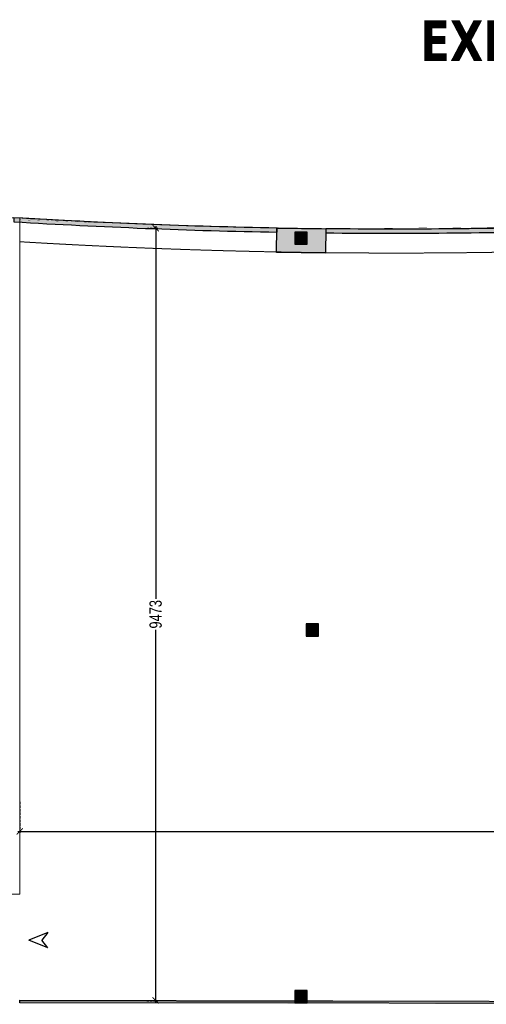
# Model space of a CAD drawing. Header units: millimetres. Extents: x 1277566 to 1493426, y 1039116 to 1145896.
# Tile 46 of 151: x 1344309 to 1350029, y 1110108 to 1122189. Entities that reach past the tile are written whole.
import ezdxf

# ---------------------------------------------------------------- set-up
doc = ezdxf.new("R2010")
doc.units = ezdxf.units.MM
doc.header["$PDMODE"] = 67
doc.linetypes.add('DASHED', pattern=[0.75, 0.5, -0.25])
doc.linetypes.add('DASHED2', pattern=[0.375, 0.25, -0.125])
for name, color, linetype, lineweight in [('AIRPORT EXTIING WALL', 1, 'Continuous', 20), ('IHP New Layer', 7, 'Continuous', 20), ('KIT TEXT.', 30, 'Continuous', 9), ('tile finish', 32, 'Continuous', 9)]:
    doc.layers.add(name, color=color, linetype=linetype, lineweight=lineweight)
for name, color, linetype in [('CIVIL DIM', 7, 'Continuous'), ('CT PARTITION WALL HATCH', 210, 'Continuous'), ('Dimension a', 7, 'Continuous')]:
    doc.layers.add(name, color=color, linetype=linetype)
doc.layers.add('CT_GLAZING', color=7, linetype='Continuous', true_color=0x0000f5)
doc.styles.add('ROMANS', font='arial.ttf', dxfattribs={"width": 0.75})
doc.styles.add('STYLE1', font='GOTHIC.TTF', dxfattribs={"width": 0.9})
doc.dimstyles.new('1.300', dxfattribs={"dimtxt": 150, "dimasz": 75, "dimexe": 25, "dimexo": 25, "dimgap": 15, "dimtad": 0, "dimdec": 0, "dimdsep": 46, "dimtxsty": 'ROMANS', "dimblk": 'ARCHTICK', "dimcen": 0.09, "dimdle": 25, "dimclrd": 256, "dimclre": 256, "dimclrt": 256, "dimadec": 1, "dimazin": 2, "dimtfac": 1, "dimtdec": 0, "dimtmove": 2, "dimatfit": 3, "dimldrblk": 'OPEN90', "dimfxl": 100, "dimtolj": 1, "dimtzin": 0, "dimlwe": -1, "dimarcsym": 0})

# ---------------------------------------------------------------- blocks, each defined once
blk = doc.blocks.new('ar')
at = {"layer": 'CT PARTITION WALL HATCH'}
for p, q in [((-231, 93), (0, 0)), ((-231, 93), (-159, 0)), ((-231, -93), (0, 0)), ((-231, -93), (-159, 0))]:
    blk.add_line(p, q, dxfattribs=at)
blk = doc.blocks.new('_ARCHTICK')
at = {"color": 0, "linetype": 'ByBlock', "const_width": 0.15}
blk.add_lwpolyline([(-0.5, -0.5), (0.5, 0.5)], dxfattribs=at)
blk = doc.blocks.new('*D254')
at = {"layer": 'CIVIL DIM', "linetype": 'DASHED2'}
for p, q in [((1344309, 1112603), (1344309, 1112205)), ((1362426, 1112463), (1362426, 1112205))]:
    blk.add_line(p, q, dxfattribs=at)
at = {"layer": 'CIVIL DIM', "lineweight": -2}
for p, q in [((1344284, 1112230), (1353146, 1112230)), ((1362451, 1112230), (1353589, 1112230))]:
    blk.add_line(p, q, dxfattribs=at)
at = {"layer": 'Defpoints', "color": 0}
for p in [(1344309, 1112628), (1362426, 1112488), (1362426, 1112230)]:
    blk.add_point(p, dxfattribs=at)
at = {"layer": 'CIVIL DIM', "linetype": 'ByBlock', "lineweight": -2, "xscale": 75, "yscale": 75, "zscale": 75, "rotation": 180}
blk.add_blockref('_ARCHTICK', (1344309, 1112230), dxfattribs=at)
at = {"layer": 'CIVIL DIM', "linetype": 'ByBlock', "lineweight": -2, "xscale": 75, "yscale": 75, "zscale": 75}
blk.add_blockref('_ARCHTICK', (1362426, 1112230), dxfattribs=at)
at = {"layer": 'CIVIL DIM', "insert": (1353368, 1112230), "char_height": 150, "attachment_point": 5, "style": 'ROMANS', "bg_fill": 3, "box_fill_scale": 1.1, "bg_fill_color": 256, "bg_fill_true_color": 13158600, "bg_fill_transparency": 0}
blk.add_mtext('\\A1;18117', dxfattribs=at)
blk = doc.blocks.new('_Open90')
at = {"color": 0, "linetype": 'ByBlock', "lineweight": -2}
for p, q in [((0, 0), (-1, 0)), ((-0.5, 0.5), (0, 0)), ((0, 0), (-0.5, -0.5))]:
    blk.add_line(p, q, dxfattribs=at)
blk = doc.blocks.new('*D249')
at = {"layer": 'CIVIL DIM', "linetype": 'DASHED2'}
for p, q in [((1345875, 1119629), (1346001, 1119629)), ((1345854, 1110156), (1346001, 1110156))]:
    blk.add_line(p, q, dxfattribs=at)
at = {"layer": 'CIVIL DIM', "lineweight": -2}
for p, q in [((1345976, 1119654), (1345976, 1115076)), ((1345976, 1110131), (1345976, 1114710))]:
    blk.add_line(p, q, dxfattribs=at)
at = {"layer": 'Defpoints', "color": 0}
for p in [(1345850, 1119629), (1345829, 1110156), (1345976, 1110156)]:
    blk.add_point(p, dxfattribs=at)
at = {"layer": 'CIVIL DIM', "linetype": 'ByBlock', "lineweight": -2, "xscale": 75, "yscale": 75, "zscale": 75}
for p, rotation in [((1345976, 1119629), 90), ((1345976, 1110156), 270)]:
    blk.add_blockref('_ARCHTICK', p, dxfattribs=dict(at, rotation=rotation))
at = {"layer": 'CIVIL DIM', "insert": (1345976, 1114893), "char_height": 150, "attachment_point": 5, "rotation": 90, "style": 'ROMANS', "bg_fill": 3, "box_fill_scale": 1.1, "bg_fill_color": 256, "bg_fill_true_color": 13158600, "bg_fill_transparency": 0}
blk.add_mtext('\\A1;9473', dxfattribs=at)

msp = doc.modelspace()

# ---------------------------------------------------------------- hatches: boundary and pattern name
h = msp.add_hatch(color=256)
h.dxf.hatch_style = 1
edge = h.paths.add_edge_path()
edge.add_line((1344238.6185, 1119759.1149), (1344238.6185, 1119709.2056))
edge.add_arc((1348891.0506, 1196827.3036), 77258.308, 266.547606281, 268.941280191)
edge.add_line((1347463.5415, 1119582.1848), (1347464.3321, 1119632.1787))
edge.add_arc((1348901.4325, 1197201.4484), 77582.5809, 266.55437271, 268.938621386, ccw=False)
edge = h.paths.add_edge_path()
edge.add_line((1348064.0137, 1119623.4252), (1348063.4781, 1119573.4281))
edge.add_arc((1348891.0506, 1196827.3036), 77258.308, 269.386249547, 271.731452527)
edge.add_line((1351225.4064, 1119604.2698), (1351225.4064, 1119654.2927))
edge.add_arc((1348891.0506, 1196827.3036), 77208.308, 269.386249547, 271.732574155, ccw=False)
h = msp.add_hatch(color=7)
h.dxf.hatch_style = 2
h.paths.add_polyline_path([(1347462.3253, 1119632.9312), (1348062.2502, 1119623.4441), (1348057.5067, 1119323.4816), (1347457.5817, 1119332.9687)])
h = msp.add_hatch(color=7)
h.dxf.hatch_style = 2
h.paths.add_polyline_path([(1347827.2546, 1119577.0054), (1347689.2546, 1119577.0054), (1347689.2546, 1119439.0054), (1347827.2546, 1119439.0054)], flags=16)
h.paths.add_polyline_path([(1347833.2546, 1119583.0054), (1347683.2546, 1119583.0054), (1347683.2546, 1119433.0054), (1347833.2546, 1119433.0054)])
h = msp.add_hatch(color=7)
h.dxf.hatch_style = 2
h.paths.add_polyline_path([(1347820.3369, 1114625.3111), (1347970.3369, 1114625.3111), (1347970.3369, 1114775.3111), (1347820.3369, 1114775.3111)])
h = msp.add_hatch(color=7)
h.dxf.hatch_style = 2
h.paths.add_polyline_path([(1347833.2546, 1110125.3111), (1347683.2546, 1110125.3111), (1347683.2546, 1110275.3111), (1347833.2546, 1110275.3111)])
at = {"layer": 'CT_GLAZING'}
h = msp.add_hatch(color=256, dxfattribs=at)
h.dxf.hatch_style = 1
h.paths.add_polyline_path([(1362574.9499, 1110142.3756), (1362574.9499, 1110107.7072), (1362579.1026, 1110107.7072), (1362579.1026, 1110142.3756)])
h.paths.add_polyline_path([(1351983.5748, 1110107.7072), (1351983.5748, 1110142.3756), (1344309.0014, 1110159.7098), (1344309.0014, 1110125.0414)])
h.paths.add_polyline_path([(1352283.5748, 1110142.3756), (1352283.5748, 1110107.7072), (1362576.2172, 1110107.7072), (1362576.2172, 1110142.3756)])

# ---------------------------------------------------------------- linework, layer by layer
for points in [[(1344238.6185, 1119759.1149), (1344238.6185, 1119709.2056, 0.0104447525), (1347463.5415, 1119582.1848), (1347464.3321, 1119632.1787, -0.0104036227)], [(1348064.0137, 1119623.4252), (1348063.4781, 1119573.4281, 0.0102332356), (1351225.4064, 1119604.2698), (1351225.4064, 1119654.2927, -0.0102381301)]]:
    msp.add_lwpolyline(points, format="xyb", close=True)
at = {"color": 7}
for points in [[(1347462.3253, 1119632.9312), (1348062.2502, 1119623.4441), (1348057.5067, 1119323.4816), (1347457.5817, 1119332.9687)], [(1347683.2546, 1119433.0054), (1347833.2546, 1119433.0054), (1347833.2546, 1119583.0054), (1347683.2546, 1119583.0054)], [(1347689.2546, 1119439.0054), (1347827.2546, 1119439.0054), (1347827.2546, 1119577.0054), (1347689.2546, 1119577.0054)], [(1347820.3369, 1114625.3111), (1347970.3369, 1114625.3111), (1347970.3369, 1114775.3111), (1347820.3369, 1114775.3111)], [(1347683.2546, 1110125.3111), (1347833.2546, 1110125.3111), (1347833.2546, 1110275.3111), (1347683.2546, 1110275.3111)]]:
    msp.add_lwpolyline(points, close=True, dxfattribs=at)
at = {"layer": 'AIRPORT EXTIING WALL', "linetype": 'DASHED', "ltscale": 10}
for centre, radius in [((1348917.4552, 1196159.0605), 76539.6635), ((1348927.7531, 1196111.3526), 76785.8959)]:
    msp.add_arc(centre, radius, 266.549748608, 280.123163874, dxfattribs=at)
at = {"layer": 'CT_GLAZING'}
msp.add_lwpolyline([(1362576.2172, 1110142.3756), (1362413.545, 1110142.3756), (1362413.545, 1110107.7072), (1344309.0014, 1110125.0414), (1344309.0014, 1110159.7098), (1351983.5748, 1110142.3756)], dxfattribs=at)
at = {"layer": 'tile finish'}
msp.add_lwpolyline([(1344158.8777, 1111459.7841), (1344308.8777, 1111459.7841), (1344311.156, 1119758.1306), (1344161.156, 1119758.1306)], close=True, dxfattribs=at)

# ---------------------------------------------------------------- block references
at = {"layer": 'IHP New Layer', "xscale": -1}
msp.add_blockref('ar', (1344422.4972, 1110895.0302), dxfattribs=at)

# ---------------------------------------------------------------- texts
at = {"layer": 'KIT TEXT.', "insert": (1351608.4138, 1121513.261), "char_height": 500, "width": 6632.344817, "attachment_point": 5, "style": 'STYLE1'}
msp.add_mtext('\\pxt1.200001;{\\fTahoma|b1|i0|c0|p34;EXHAUST HOOD\\PPLAN}', dxfattribs=at)

# ---------------------------------------------------------------- next in the draw order: dimensions: what is measured, and where the dimension line sits
at = {"layer": 'CIVIL DIM'}
dim = msp.add_linear_dim(base=(1362426.2172, 1112229.6241), p1=(1344309.1985, 1112628.4712), p2=(1362426.2172, 1112487.7243, -260.7432), dimstyle='1.300', override={"dimfxl": 500, "dimfxlon": 1, "dimtfill": 1, "dimarcsym": 1}, dxfattribs=at)
dim.commit()
dim.dimension.update_dxf_attribs({"geometry": '*D254', "text_midpoint": (1353367.7079, 1112229.6241)})

# ---------------------------------------------------------------- next in the draw order: dimensions: what is measured, and where the dimension line sits
dim = msp.add_linear_dim(base=(1345975.5392, 1110156.2766), p1=(1345850.4167, 1119628.8535), p2=(1345829.0214, 1110156.2766), angle=90, dimstyle='1.300', override={"dimfxl": 500, "dimfxlon": 1, "dimtfill": 1, "dimarcsym": 1}, dxfattribs=at)
dim.commit()
dim.dimension.update_dxf_attribs({"geometry": '*D249', "text_midpoint": (1345975.5392, 1114892.565)})

# ---------------------------------------------------------------- next in the draw order: linework, layer by layer
at = {"layer": 'Dimension a', "const_width": 1}
msp.add_lwpolyline([(1344311.1414, 1119733.1306), (1344311.1414, 1119733.1306), (1344309.0014, 1110142.3756), (1362426.2172, 1110142.3756), (1362426.2172, 1120814.7595), (1361571.853, 1120665.8084), (1360487.4677, 1120494.2915), (1359410.0733, 1120338.5875), (1358019.7869, 1120110.2108), (1355851.1801, 1119883.1501), (1354220.3668, 1119753.0242), (1352487.5959, 1119702.7058), (1351225.4064, 1119654.2927), (1348064.0137, 1119623.4252), (1346077.1311, 1119670.2922), (1344311.1414, 1119733.1306)], dxfattribs=at)

doc.saveas('drawing.dxf')
